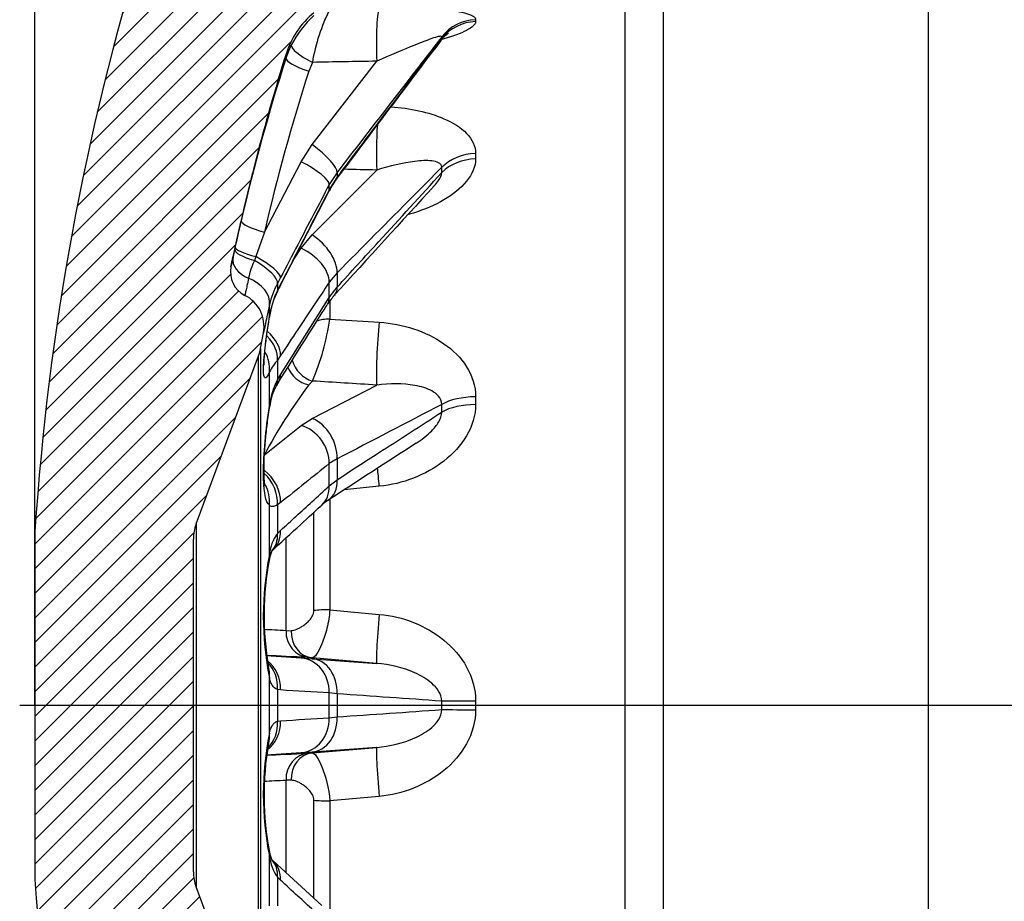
# Model space of a CAD drawing. Header units: millimetres. Extents: x 0 to 1188, y 0 to 840.
# Tile 2 of 7: x 265 to 378, y 506 to 607. Entities that reach past the tile are written whole.
import ezdxf
from ezdxf.enums import TextEntityAlignment as Align
from ezdxf.lldxf.tags import DXFTag

# ---------------------------------------------------------------- set-up
doc = ezdxf.new("R2010")
doc.units = ezdxf.units.MM
doc.header["$LTSCALE"] = 4
for name, color, linetype in [('CAP200C', 7, 'Continuous'), ('Default', 7, 'Continuous'), ('DV4_Default', 7, 'Continuous')]:
    doc.layers.add(name, color=color, linetype=linetype)
doc.styles.add('SEACAD_Times_New_Roman', font='times.ttf')
tags = doc.linetypes.add('CENTER2', pattern=[28.575000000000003, 19.05, -3.175, 3.175, -3.175]).pattern_tags.tags
tags[10:11] = [DXFTag(74, 4), DXFTag(75, 0), DXFTag(340, '0'), DXFTag(46, 0.0), DXFTag(50, 0.0), DXFTag(44, 0.0), DXFTag(45, 0.0)]
tags[8:9] = [DXFTag(74, 4), DXFTag(75, 0), DXFTag(340, '0'), DXFTag(46, 0.0), DXFTag(50, 0.0), DXFTag(44, 0.0), DXFTag(45, 0.0)]
tags[6:7] = [DXFTag(74, 4), DXFTag(75, 0), DXFTag(340, '0'), DXFTag(46, 0.0), DXFTag(50, 0.0), DXFTag(44, 0.0), DXFTag(45, 0.0)]
tags[4:5] = [DXFTag(74, 4), DXFTag(75, 0), DXFTag(340, '0'), DXFTag(46, 0.0), DXFTag(50, 0.0), DXFTag(44, 0.0), DXFTag(45, 0.0)]
doc.dimstyles.new('ANSImm', dxfattribs={"dimtxt": 12, "dimasz": 12, "dimexe": 6, "dimexo": 0, "dimgap": 3, "dimtad": 1, "dimdsep": 46, "dimtxsty": 'SEACAD_Times_New_Roman', "dimblk1": '_SE_FILLED', "dimblk2": '_SE_FILLED', "dimsah": 1, "dimcen": 6, "dimazin": 0, "dimtfac": 0.85, "dimtdec": 3, "dimtofl": 0, "dimtmove": 0, "dimatfit": 3, "dimfxl": 1, "dimarcsym": 0})

# ---------------------------------------------------------------- blocks, each defined once
blk = doc.blocks.new('SE6')
at = {"layer": 'CAP200C', "linetype": 'Continuous'}
h = blk.add_hatch(dxfattribs=at)
h.set_pattern_fill('LINE', scale=0.6299212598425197, angle=45, style=0)
h.set_pattern_definition([(45, (0, 0), (-1.414213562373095, 1.414213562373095), [])])
edge = h.paths.add_edge_path()
edge.add_line((423.8431102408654, 628.3412187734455), (295.8431102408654, 628.3412187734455))
edge.add_arc((295.8431102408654, 611.0404930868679), 17.3007256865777, 90, 162.9902495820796)
edge.add_arc((566.1757011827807, 528.3412187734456), 300, 162.9902495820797, 176.1774462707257)
edge.add_line((266.8431102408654, 548.3412187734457), (266.8431102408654, 508.3412187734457))
edge.add_arc((566.1757011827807, 528.3412187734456), 300, 183.8225537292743, 197.0097504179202)
edge.add_arc((295.8431102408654, 445.6419444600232), 17.3007256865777, 197.0097504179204, 270)
edge.add_line((295.8431102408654, 428.3412187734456), (423.8431102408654, 428.3412187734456))
edge.add_line((423.8431102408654, 428.3412187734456), (423.8431102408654, 446.5412187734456))
edge.add_line((423.8431102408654, 446.5412187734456), (378.2065441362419, 446.5412187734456))
edge.add_line((378.2065441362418, 446.5412187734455), (369.4803409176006, 446.6173711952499))
edge.add_line((369.4803409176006, 446.6173711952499), (339.0244533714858, 447.1489806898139))
edge.add_line((339.0244533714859, 447.1489806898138), (334.6621824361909, 447.2441657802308))
edge.add_line((334.6621824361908, 447.2441657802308), (300.711882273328, 448.133185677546))
edge.add_arc((300.7904131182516, 451.1321576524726), 3, 230.5990471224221, 268.5000000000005, ccw=False)
edge.add_arc((305.233616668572, 456.5412187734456), 10, 197.4075580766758, 230.5990471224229, ccw=False)
edge.add_arc((534.2418261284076, 528.3412187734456), 250, 191.6227600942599, 197.407558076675, ccw=False)
edge.add_arc((292.3064879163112, 478.5788622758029), 3, 116.70262329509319, 191.6227600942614, ccw=False)
edge.add_arc((289.1609686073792, 484.832317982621), 4, 296.7026232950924, 370.3048464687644)
edge.add_line((293.0964482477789, 485.5478597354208), (292.7666331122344, 487.3618429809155))
edge.add_arc((287.847283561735, 486.4674157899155), 5, 10.30484646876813, 20.40988283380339)
edge.add_line((292.5333928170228, 488.2110843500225), (285.3570009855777, 507.4976373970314))
edge.add_arc((290.0431102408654, 509.2413059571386), 5, 180, 200.4098828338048, ccw=False)
edge.add_line((285.0431102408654, 509.2413059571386), (285.0431102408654, 547.4411315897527))
edge.add_arc((290.0431102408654, 547.4411315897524), 5, 159.5901171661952, 180, ccw=False)
edge.add_line((285.3570009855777, 549.1848001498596), (292.5333928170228, 568.4713531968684))
edge.add_arc((287.847283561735, 570.2150217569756), 5, 339.5901171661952, 349.6951535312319)
edge.add_line((292.7666331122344, 569.3205945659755), (293.0964482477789, 571.1345778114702))
edge.add_arc((289.1609686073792, 571.8501195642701), 4, 349.6951535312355, 423.2973767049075)
edge.add_arc((292.3064879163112, 578.1035752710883), 3, 168.3772399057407, 243.2973767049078, ccw=False)
edge.add_arc((534.2418261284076, 528.3412187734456), 250, 162.592441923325, 168.3772399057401, ccw=False)
edge.add_arc((305.233616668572, 600.1412187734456), 10, 129.4009528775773, 162.5924419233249, ccw=False)
edge.add_arc((300.7904131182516, 605.5502798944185), 3, 91.49999999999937, 129.4009528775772, ccw=False)
edge.add_line((300.711882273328, 608.5492518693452), (334.6621824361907, 609.4382717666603))
edge.add_line((334.662182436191, 609.4382717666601), (339.024453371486, 609.5334568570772))
edge.add_line((339.0244533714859, 609.5334568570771), (369.4803409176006, 610.065066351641))
edge.add_line((369.4803409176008, 610.0650663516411), (378.2065441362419, 610.1412187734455))
edge.add_line((378.206544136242, 610.1412187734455), (423.8431102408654, 610.1412187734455))
edge.add_line((423.8431102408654, 610.1412187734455), (423.8431102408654, 628.3412187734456))
at = {"layer": 'CAP200C', "color": 7, "linetype": 'Continuous'}
for p, q in [((369.4803409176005, 446.61737119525), (369.4803409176, 610.0650663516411)), ((334.6621824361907, 447.2441657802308), (334.662182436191, 609.4382717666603)), ((339.0244533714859, 609.5334568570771), (339.0244533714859, 447.1489806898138)), ((317.4702162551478, 607.0753215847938), (317.4702162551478, 606.853883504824)), ((295.6916079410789, 602.6851984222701), (296.2928849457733, 604.1474735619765)), ((313.5921565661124, 604.8968320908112), (313.5921565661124, 605.1127504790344)), ((295.6916079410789, 602.6851984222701), (295.6916079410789, 603.1328854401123)), ((298.7155371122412, 602.1776938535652), (298.2946432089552, 601.1587220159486)), ((298.6945057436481, 592.7301664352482), (306.1029678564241, 602.3104114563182)), ((297.4339687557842, 590.7651006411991), (298.6945057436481, 592.7301664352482)), ((317.4702162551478, 591.7025049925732), (317.4702162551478, 591.0820492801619)), ((293.2076461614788, 582.6936945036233), (297.4339687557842, 590.7651006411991)), ((298.6945057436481, 582.3625503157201), (306.1029678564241, 589.8055656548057)), ((301.5555714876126, 589.5431205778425), (300.6551879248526, 588.1462691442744)), ((301.5555714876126, 589.5431205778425), (301.5555714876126, 588.9536588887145)), ((313.5921565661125, 589.5181355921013), (313.5921565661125, 590.1231254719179)), ((300.6551879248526, 587.5138219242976), (301.5555714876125, 588.9536588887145)), ((295.0486677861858, 576.583716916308), (300.6435721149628, 587.4341046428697)), ((300.6551879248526, 587.5138219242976), (300.6551879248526, 588.1462691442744)), ((289.8628278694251, 580.9720462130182), (290.5428255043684, 583.9958993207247)), ((293.2076461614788, 582.6936945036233), (292.2370196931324, 579.8655525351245)), ((297.4339687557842, 580.8258759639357), (298.6945057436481, 582.3625503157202)), ((289.8083264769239, 580.7217899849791), (289.862827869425, 580.9720462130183)), ((296.5562610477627, 579.5074436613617), (297.4339687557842, 580.8258759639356)), ((289.3680020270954, 578.7079763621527), (289.5961098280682, 579.7500198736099)), ((292.2370196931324, 579.8655525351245), (292.0531875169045, 579.4342935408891)), ((301.5555714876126, 578.0107950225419), (300.6551879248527, 576.9335926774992)), ((301.5555714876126, 578.0107950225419), (301.5555714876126, 576.3591600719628)), ((295.059853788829, 577.4550447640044), (294.702708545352, 576.7779154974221)), ((300.6551879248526, 575.1615149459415), (300.6551879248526, 576.9335926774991)), ((294.702708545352, 576.7779154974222), (294.702708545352, 575.9675016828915)), ((294.702708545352, 575.9675016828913), (295.059853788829, 576.6678114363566)), ((300.6551879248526, 575.1615149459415), (301.5555714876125, 576.3591600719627)), ((295.0598537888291, 566.3089037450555), (300.6551879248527, 575.1615149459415)), ((300.711882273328, 574.7712802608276), (300.711882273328, 572.7059533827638)), ((293.7822818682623, 572.9258857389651), (293.7822818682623, 574.3406319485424)), ((300.711882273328, 572.7059533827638), (306.404695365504, 572.3279157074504)), ((292.7666331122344, 569.3205945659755), (293.0964482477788, 571.1345778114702)), ((292.7666331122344, 569.3205945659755), (292.7666331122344, 487.3618429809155)), ((285.3570009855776, 549.1848001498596), (292.5333928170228, 568.4713531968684)), ((292.5333928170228, 488.2110843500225), (292.5333928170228, 568.4713531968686)), ((295.059853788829, 568.5146825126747), (294.7027085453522, 567.9948474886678)), ((294.7027085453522, 567.9948474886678), (294.7027085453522, 565.7241184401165)), ((293.7822818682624, 562.6805994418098), (293.7822818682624, 566.6446302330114)), ((294.7027085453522, 565.7241184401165), (295.0598537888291, 566.3089037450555)), ((298.715537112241, 565.5800467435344), (298.2946432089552, 565.1470041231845)), ((298.6945057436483, 561.2953469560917), (306.1029678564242, 565.1269521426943)), ((317.4702162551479, 563.7802085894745), (317.4702162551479, 562.8836241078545)), ((313.5921565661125, 562.0226004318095), (313.5921565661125, 562.8968361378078)), ((297.4339687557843, 560.491421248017), (298.6945057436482, 561.2953469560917)), ((293.207646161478, 557.123240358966), (297.4339687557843, 560.491421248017)), ((301.5555714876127, 556.6408007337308), (300.6551879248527, 556.096600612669)), ((301.5555714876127, 556.6408007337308), (301.5555714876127, 554.2541190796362)), ((300.6551879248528, 553.5358740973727), (300.6551879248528, 556.096600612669)), ((300.6551879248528, 553.5358740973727), (301.5555714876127, 554.2541190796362)), ((306.4046953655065, 553.4933864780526), (302.3707274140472, 553.0894403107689)), ((300.711882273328, 552.0224429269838), (300.711882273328, 539.3197465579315)), ((293.7822818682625, 545.6339776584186), (293.7822818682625, 551.3621681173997)), ((295.0598537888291, 551.6174730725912), (294.7027085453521, 551.3578919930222)), ((294.7027085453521, 551.3578919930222), (294.7027085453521, 548.0765934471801)), ((298.8861830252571, 539.2265612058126), (298.8861830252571, 550.515073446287)), ((285.3570009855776, 549.1848001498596), (285.3570009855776, 507.4976373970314)), ((266.8431102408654, 548.3412187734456), (266.8431102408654, 508.3412187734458)), ((294.7027085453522, 548.0765934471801), (295.0598537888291, 548.4300304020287)), ((295.6916079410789, 536.9181237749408), (295.6916079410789, 547.5897056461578)), ((285.0431102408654, 509.2413059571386), (285.0431102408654, 547.4411315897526)), ((300.711882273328, 539.3197465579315), (306.404695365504, 538.7935939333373)), ((295.6916079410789, 536.9181237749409), (296.292884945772, 536.9412101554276)), ((293.4078528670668, 534.0552362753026), (297.4339687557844, 533.7892246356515)), ((297.4339687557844, 533.7892246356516), (298.6945057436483, 533.7011743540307)), ((298.7155371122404, 533.8011254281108), (298.2946432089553, 533.8266168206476)), ((298.6945057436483, 533.7011743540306), (306.1029678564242, 533.1624729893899)), ((306.1029678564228, 533.1624729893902), (298.7155371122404, 533.8011254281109)), ((293.7822818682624, 525.1623128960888), (293.7822818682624, 531.5201246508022)), ((295.0598537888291, 530.1101160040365), (294.7027085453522, 530.162202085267)), ((294.7027085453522, 530.1622020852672), (294.7027085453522, 526.5202354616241)), ((301.5555714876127, 529.665727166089), (300.6551879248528, 529.7623147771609)), ((300.6551879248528, 526.9201227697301), (300.6551879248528, 529.762314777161)), ((301.5555714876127, 529.665727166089), (301.5555714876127, 527.016710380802)), ((313.5921565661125, 527.8560545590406), (313.5921565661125, 528.8263829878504)), ((317.4702162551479, 528.8387856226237), (317.4702162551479, 527.843651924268)), ((294.7027085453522, 526.5202354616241), (295.0598537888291, 526.5723215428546)), ((300.6551879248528, 526.9201227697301), (301.5555714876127, 527.0167103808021)), ((297.4339687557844, 522.8932129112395), (293.4075869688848, 522.6271837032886)), ((298.6945057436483, 522.9812631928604), (297.4339687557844, 522.8932129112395)), ((298.2946432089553, 522.8558207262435), (298.71553711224, 522.8813121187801)), ((306.1029678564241, 523.5199645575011), (298.6945057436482, 522.9812631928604)), ((298.7155371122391, 522.8813121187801), (306.1029678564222, 523.519964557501)), ((296.2928849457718, 519.7412273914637), (295.6916079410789, 519.7643137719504)), ((295.6916079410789, 509.099347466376), (295.6916079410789, 519.7643137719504)), ((298.8861830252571, 506.1643237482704), (298.8861830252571, 517.4558763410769)), ((306.4046953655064, 517.8888436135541), (300.711882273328, 517.3626909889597)), ((300.711882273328, 517.3626909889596), (300.711882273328, 504.6711434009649)), ((293.7822818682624, 505.3202694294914), (293.7822818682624, 511.0484598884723)), ((299.7930020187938, 505.3496630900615), (294.1969728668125, 510.4744872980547)), ((295.059853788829, 508.2524071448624), (294.7027085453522, 508.605844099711)), ((294.7027085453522, 508.6058440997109), (294.7027085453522, 505.3245455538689)), ((292.5333928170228, 488.2110843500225), (285.3570009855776, 507.4976373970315))]:
    blk.add_line(p, q, dxfattribs=at)
for centre, radius, start, end in [((566.1757011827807, 528.3412187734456), 300.0000000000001, 162.9902495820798, 176.1774462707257), ((305.233616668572, 600.1412187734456), 10.00000000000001, 129.4009528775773, 162.592441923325), ((307.5400627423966, 598.3110334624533), 12.67134726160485, 133.074494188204, 152.5740794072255), ((319.6401604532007, 598.6552767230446), 21.21903118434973, 153.1310426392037, 170.444509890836), ((8952.840132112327, -5926.76017181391), 10830.4388451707, 142.9102738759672, 143.0151962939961), ((534.2418261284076, 528.3412187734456), 250, 162.5924419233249, 168.3772399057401), ((307.0003230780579, 584.4370382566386), 7.010745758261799, 140.949947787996, 154.7472270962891), ((7291.619561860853, -5795.86232461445), 9458.268829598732, 137.5494820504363, 137.6522278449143), ((-344.8385463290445, 718.8078912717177), 649.4955154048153, 347.637188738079, 347.7249345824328), ((301.2487245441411, 575.2867008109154), 10.0876373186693, 155.7225256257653, 168.0111031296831), ((292.3064879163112, 578.1035752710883), 3, 168.3772399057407, 243.2973767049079), ((302.7757740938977, 572.3367280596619), 9.21404000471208, 151.1837501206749, 167.4387161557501), ((303.7747531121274, 571.5621268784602), 10.08510385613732, 154.0988416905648, 172.2283652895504), ((303.3165199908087, 571.6270482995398), 9.61188471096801, 153.5271884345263, 171.8616782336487), ((325.655151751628, 560.5905417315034), 34.53293088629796, 152.413158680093, 153.6551979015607), ((289.1609686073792, 571.8501195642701), 4.00000000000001, 349.6951535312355, 63.29737670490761), ((305.2157475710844, 571.649310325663), 5.475498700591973, 135.3987942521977, 149.7230159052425), ((273.4919242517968, 576.4891157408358), 27.48160170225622, 336.6117922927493, 352.0874420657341), ((287.847283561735, 570.2150217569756), 5.000000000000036, 339.5901171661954, 349.695153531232), ((307.6794448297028, 558.159933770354), 16.28254318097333, 142.8419455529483, 148.594497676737), ((302.0433930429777, 561.8431969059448), 8.303445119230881, 152.1351917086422, 174.2118799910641), ((300.4745675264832, 561.8347253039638), 6.714215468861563, 151.29379447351, 173.4455315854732), ((301.5189271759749, 561.1878872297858), 7.944364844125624, 146.7500967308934, 150.8102497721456), ((5036.621562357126, -8538.898513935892), 10254.2520625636, 117.4253332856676, 117.5011295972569), ((4940.894614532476, -6595.74293041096), 8521.837900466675, 122.9114069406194, 122.9923635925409), ((3917.112923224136, -3967.323286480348), 5791.381012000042, 128.6422085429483, 128.7131167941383), ((303.5145709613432, 547.1965556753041), 5.559548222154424, 122.4257891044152, 131.9441239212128), ((290.0431102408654, 547.4411315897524), 5.000000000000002, 159.5901171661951, 180), ((298.4697394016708, 545.2623750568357), 4.702164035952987, 143.2378639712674, 175.4673028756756), ((328.8669013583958, 538.5770511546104), 35.7872985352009, 168.6272666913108, 191.372733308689), ((296.4908189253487, 544.8119486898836), 2.731884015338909, 152.1464480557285, 172.375504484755), ((294.9603310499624, 545.3171788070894), 1.1728837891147, 131.0509975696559, 139.7286039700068), ((328.0025200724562, 538.6556611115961), 34.8352574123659, 169.2159391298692, 189.787200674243), ((74.59835659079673, -3061.798161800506), 3598.667579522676, 86.39849046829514, 86.48774789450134), ((-355.5184077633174, -8979.804881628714), 9532.144432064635, 85.97480239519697, 86.04732755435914), ((-309.7512362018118, 9380.16483718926), 8874.22829142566, 273.9499840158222, 274.0278860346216), ((61.70332491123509, 4325.932457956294), 3806.519764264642, 273.5146890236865, 273.599072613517), ((328.8675989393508, 518.1053863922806), 35.78798241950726, 168.6274869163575, 191.3725130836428), ((327.8219086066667, 518.0204637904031), 34.65871235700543, 170.1607069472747, 190.838865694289), ((296.372070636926, 511.8310955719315), 2.608317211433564, 187.1169687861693, 208.377648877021), ((298.7863305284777, 511.5393603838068), 5.028069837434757, 185.6028265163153, 215.6920066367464), ((295.1102078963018, 511.5275967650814), 1.393286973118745, 221.501641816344, 228.5638637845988), ((290.0431102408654, 509.2413059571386), 5.000000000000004, 180, 200.4098828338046), ((566.1757011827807, 528.3412187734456), 300, 183.8225537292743, 197.0097504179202)]:
    blk.add_arc(centre, radius, start, end, dxfattribs=at)
for centre, major_axis, ratio, start_param, end_param in [((306.5355801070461, 603.3676592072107), (0.08782437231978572, -4.999228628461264), 0.09227883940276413, 3.235919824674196, 4.923858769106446), ((317.6011009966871, 602.1955831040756), (-4.999999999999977, -1.326546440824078e-14), 0.9762822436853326, 4.738568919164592, 5.642671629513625), ((317.6011009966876, 601.9878691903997), (-5.000000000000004, -2.491878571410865e-13), 0.9735364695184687, 4.738568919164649, 5.642671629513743), ((298.9751044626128, 602.8120425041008), (2.669779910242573, -1.368311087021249), 0.2276808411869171, 3.192760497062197, 4.731834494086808), ((533.1278590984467, 525.6188290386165), (-231.0718943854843, 94.5516622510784), 0.9735517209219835, 0.07656938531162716, 0.1563155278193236), ((298.5542105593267, 601.7930706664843), (-2.857220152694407, 0.9144905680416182), 0.2277973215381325, 0.0335730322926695, 1.552847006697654), ((708.0768087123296, 521.7875767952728), (-988.9086165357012, 18.34885771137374), 0.08089215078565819, -1.150695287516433, -1.14250404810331), ((532.8816593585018, 525.0171490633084), (-228.2990316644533, 93.4170422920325), 0.9735517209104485, 0.07656938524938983, 0.156315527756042), ((306.5355801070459, 592.8701542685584), (0.1219048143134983, 4.998513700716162), 0.09072895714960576, 1.123402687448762, 2.232985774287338), ((298.3484159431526, 591.884368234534), (3.164706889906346, -2.446350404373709), 0.2206190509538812, 0.1239646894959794, 1.631699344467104), ((317.6011009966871, 587.7755343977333), (-4.999999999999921, -1.867378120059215e-13), 0.785663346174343, 4.738568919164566, 5.642671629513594), ((297.0878789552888, 589.9193024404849), (3.543417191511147, -1.855854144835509), 0.2275091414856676, 0.09293451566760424, 1.592256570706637), ((317.6011009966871, 587.193532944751), (-4.99999999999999, -1.520433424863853e-13), 0.7779698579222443, 4.738568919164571, 5.6426716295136), ((708.0744557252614, 509.3453600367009), (-988.9003474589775, 53.06347319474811), 0.06509384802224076, -1.148704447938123, -1.14450496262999), ((298.3484159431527, 591.2723569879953), (-3.193632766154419, 2.408466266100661), 0.1360494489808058, 3.143212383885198, 3.288787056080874), ((297.0878789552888, 589.2681051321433), (-3.55495526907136, 1.833655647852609), 0.1692997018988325, 3.141938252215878, 3.254360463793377), ((293.4672135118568, 583.3280431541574), (-2.922421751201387, 0.6778282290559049), 0.2256811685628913, 0.01500469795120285, 1.534278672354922), ((298.3484159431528, 579.910879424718), (2.835560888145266, -2.821275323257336), 0.5335912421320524, 0.4431123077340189, 1.950846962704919), ((292.7415284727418, 580.0932231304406), (-2.93134545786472, 0.6381330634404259), 0.2676718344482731, 0.01213230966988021, 1.392375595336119), ((292.7953758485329, 580.3404762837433), (-2.931237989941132, 0.6386265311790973), 0.1964676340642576, 0.01217147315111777, 1.42209605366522), ((297.0878789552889, 578.3742050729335), (3.329393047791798, -2.217011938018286), 0.5792570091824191, 0.3424738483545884, 1.841795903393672), ((292.5318584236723, 579.1331142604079), (-2.930444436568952, 0.6422580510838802), 0.6735920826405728, 0.01281729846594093, 1.318392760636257), ((291.1353995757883, 578.5557207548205), (3.530726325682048, -1.879886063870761), 0.3032072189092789, 0.0885847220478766, 1.471329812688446), ((291.4925448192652, 579.2323208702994), (3.544002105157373, -1.854736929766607), 0.2275155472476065, 0.08739905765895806, 1.479171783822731), ((289.8468022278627, 575.0474758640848), (3.917911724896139, -0.8062057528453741), 0.6717502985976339, 0.03754641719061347, 1.309772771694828), ((291.1353995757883, 577.7155617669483), (-3.572627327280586, 1.798981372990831), 0.09177194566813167, 3.139452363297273, 3.25924395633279), ((291.4925448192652, 578.4166000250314), (-3.555516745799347, 1.83256668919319), 0.1693551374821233, 3.139889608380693, 3.259772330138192), ((298.3484159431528, 578.1960620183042), (-2.954545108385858, 2.696416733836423), 0.4657716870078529, 3.145716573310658, 3.588481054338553), ((297.0878789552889, 576.5495907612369), (-3.382449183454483, 2.135190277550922), 0.5325766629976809, 3.141549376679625, 3.491577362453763), ((289.8468022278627, 573.6109901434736), (-3.951009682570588, 0.6241173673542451), 0.2904107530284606, 3.087622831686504, 3.142742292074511), ((300.7904131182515, 571.0471594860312), (-2.999999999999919, -4.820486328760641e-14), 0.5531208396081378, 4.738568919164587, 5.265043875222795), ((291.4925448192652, 569.9684348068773), (3.33019755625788, -2.215803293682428), 0.5793239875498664, 0.3367998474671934, 1.318944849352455), ((306.5355801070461, 569.5919022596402), (-0.3069878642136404, -4.990566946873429), 0.07120909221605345, 4.13652083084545, 5.824459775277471), ((291.1353995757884, 569.4502817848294), (3.253683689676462, -2.326702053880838), 0.6381324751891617, 0.3566303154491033, 1.275278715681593), ((289.8468022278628, 567.233214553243), (3.698211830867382, -1.524214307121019), 0.9200414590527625, 0.2626305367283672, 0.8779800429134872), ((298.9751044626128, 568.2590168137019), (1.896276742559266, -2.324679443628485), 0.8194554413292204, 4.222788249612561, 5.403354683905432), ((298.5542105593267, 567.8259741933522), (2.409397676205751, -1.787401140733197), 0.8670736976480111, 4.082606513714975, 5.193263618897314), ((291.1353995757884, 567.0962086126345), (-3.447913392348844, 2.027780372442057), 0.4685745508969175, 3.137419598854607, 3.481968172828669), ((291.4925448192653, 567.6828357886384), (-3.383155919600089, 2.13407029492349), 0.5326829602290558, 3.139598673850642, 3.496864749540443), ((708.0752223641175, 500.6649171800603), (-988.9034705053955, 77.08587415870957), 0.03649028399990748, -1.149352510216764, -1.141161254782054), ((532.88165929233, 514.3030660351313), (-245.5224679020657, 23.78884973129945), 0.4416816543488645, -0.2597578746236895, -0.1800117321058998), ((317.6011009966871, 561.5837905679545), (-4.999999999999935, 2.142900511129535e-14), 0.4394341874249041, 4.738568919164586, 5.642671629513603), ((289.8468022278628, 563.2082710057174), (-3.954148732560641, 0.6039104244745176), 0.1484482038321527, 3.140363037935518, 3.264073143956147), ((317.6011009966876, 560.7427741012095), (-5.000000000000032, -2.0204358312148e-14), 0.4283167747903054, 4.738568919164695, 5.642671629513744), ((298.3484159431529, 557.7233868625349), (1.838185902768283, -3.552614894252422), 0.740879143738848, 0.9162051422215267, 2.423939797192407), ((297.0878789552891, 556.91946115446), (2.492551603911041, -3.128447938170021), 0.816275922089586, 0.7718470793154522, 2.271169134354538), ((306.5355801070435, 551.9288982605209), (0.4692883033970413, -4.977928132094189), 0.003482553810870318, -4.393013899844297, -3.878750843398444), ((291.4925448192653, 552.4597680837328), (2.493823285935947, -3.127434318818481), 0.8163902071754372, 0.7660514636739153, 1.878030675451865), ((291.1353995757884, 552.2026887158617), (2.160245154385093, -3.366502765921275), 0.8466677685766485, 0.8507865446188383, 1.884424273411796), ((289.8468022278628, 551.7159164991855), (-1.753209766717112, -3.595310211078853), 0.9861071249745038, 1.93022864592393, 2.531787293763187), ((297.087878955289, 554.2828170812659), (-2.701514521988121, 2.94988462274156), 0.7903702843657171, 3.141853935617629, 3.879269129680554), ((298.3484159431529, 555.2454039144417), (-2.176259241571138, 3.35617277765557), 0.703242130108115, 3.144116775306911, 4.012467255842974), ((291.1353995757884, 548.8009544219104), (-2.932514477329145, 2.720360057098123), 0.7525702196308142, 3.137578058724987, 3.82253196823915), ((291.4925448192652, 549.1569818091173), (-2.702535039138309, 2.948949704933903), 0.7905063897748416, 3.139627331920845, 3.884459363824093), ((289.8468022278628, 545.8997045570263), (-3.934735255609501, 0.7196238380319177), 0.5579051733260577, 3.138533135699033, 3.343088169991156), ((300.7904131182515, 538.9092602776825), (-2.999999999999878, -3.606179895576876e-14), 0.1368756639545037, 4.738568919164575, 5.400065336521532), ((306.5355801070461, 538.1434464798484), (-0.4306710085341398, -4.981417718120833), 0.03758539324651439, 4.584751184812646, 6.272690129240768), ((533.1278591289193, 515.5153214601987), (-248.7318705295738, 21.60309716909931), 0.0104875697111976, -0.3016157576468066, -0.2654747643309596), ((298.5542105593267, 536.8152009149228), (-0.1587394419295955, -2.995797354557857), 0.9548052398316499, 4.728619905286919, 6.247893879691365), ((298.9751044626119, 536.7897095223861), (-0.1964554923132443, -2.993560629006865), 0.8954908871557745, 4.720545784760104, 6.259619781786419), ((532.8816593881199, 512.6806481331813), (-245.7470880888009, 21.34386000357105), 0.01048756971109, -0.3016157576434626, -0.2268359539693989), ((291.4925448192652, 530.1741268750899), (0.2636687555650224, 3.991300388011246), 0.8917603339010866, 4.755220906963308, 5.750120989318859), ((291.1353995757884, 530.2290388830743), (-0.9413119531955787, -3.887664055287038), 0.8875101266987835, 1.76565916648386, 2.650897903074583), ((297.0878789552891, 529.8044458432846), (0.2637314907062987, 3.99129624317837), 0.8916213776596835, 4.760698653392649, 6.26002070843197), ((298.3484159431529, 529.7163955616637), (0.2900702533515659, 3.98946854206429), 0.8014268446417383, 4.757914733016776, 6.265649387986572), ((289.8468022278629, 531.5689728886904), (-3.828584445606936, -1.158421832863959), 0.8568621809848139, 2.788103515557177, 3.143492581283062), ((317.6011009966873, 528.8079477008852), (-5.00000000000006, 5.715346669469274e-14), 0.006169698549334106, -1.544616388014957, -0.6405136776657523), ((317.6011009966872, 527.8744898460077), (-4.999999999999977, -1.153141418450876e-12), 0.006169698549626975, 0.6405136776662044, 1.544616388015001), ((291.4925448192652, 526.5083106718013), (0.2636687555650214, -3.991300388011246), 0.8917603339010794, 0.5324112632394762, 1.527964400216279), ((291.1353995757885, 526.4533986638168), (-0.9413119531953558, 3.887664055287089), 0.8875101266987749, 3.633275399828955, 4.517526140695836), ((297.0878789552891, 526.8779917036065), (0.2637314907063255, -3.991296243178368), 0.8916213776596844, 0.02316459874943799, 1.522486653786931), ((298.3484159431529, 526.9660419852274), (0.2900702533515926, -3.989468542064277), 0.8014268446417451, 0.01753591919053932, 1.525270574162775), ((289.8468022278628, 525.1134646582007), (-3.82858444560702, 1.158421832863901), 0.8568621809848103, 3.138160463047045, 3.495081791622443), ((532.8816593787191, 544.0017894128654), (-245.7470880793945, -21.34386000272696), 0.01048756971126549, 0.22502770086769, 0.301615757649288), ((298.5542105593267, 519.8672366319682), (-0.1587394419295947, 2.995797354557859), 0.9548052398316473, 0.03529142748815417, 1.554565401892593), ((298.9751044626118, 519.8927280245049), (-0.1964554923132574, 2.993560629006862), 0.8954908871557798, 0.02356552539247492, 1.56263952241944), ((306.5355801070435, 518.5389910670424), (-0.4306710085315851, 4.981417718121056), 0.03758539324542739, 0.01049517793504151, 1.698434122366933), ((533.1278590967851, 541.1671160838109), (-248.7318704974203, -21.60309716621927), 0.01048756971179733, 0.2650062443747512, 0.3016157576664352), ((300.7904131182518, 517.773177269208), (-2.999999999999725, -3.448425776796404e-13), 0.1368756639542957, 0.8831199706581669, 1.544616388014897), ((289.8468022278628, 510.7827329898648), (-3.934735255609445, -0.7196238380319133), 0.5579051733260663, 2.940097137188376, 3.141832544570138), ((291.1353995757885, 507.8814831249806), (-2.932514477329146, -2.72036005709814), 0.7525702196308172, 2.46065333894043, 3.145187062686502), ((291.4925448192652, 507.5254557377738), (-2.702535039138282, -2.948949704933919), 0.7905063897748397, 2.398725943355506, 3.144446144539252)]:
    blk.add_ellipse(centre, major_axis=major_axis, ratio=ratio, start_param=start_param, end_param=end_param, dxfattribs=at)
for points, knots in [([(306.404695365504, 608.3439003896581), (309.1215016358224, 608.3900959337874), (311.74039018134, 608.3689126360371), (314.8767086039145, 608.1118596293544), (315.7867693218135, 607.9852015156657), (317.0876249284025, 607.6164607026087), (317.4702162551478, 607.3725734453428), (317.4702162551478, 607.0753215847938)], [0, 0, 0, 0, 0.4999999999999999, 0.4999999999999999, 0.7499999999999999, 0.7499999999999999, 1, 1, 1, 1]), ([(317.4702162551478, 606.8538835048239), (317.4702162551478, 606.5401076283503), (317.0847579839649, 606.1864075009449), (315.7767973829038, 605.4965275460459), (314.8605856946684, 605.1607431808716), (313.7414869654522, 604.8460534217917), (313.661933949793, 604.8241252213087), (313.581564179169, 604.802408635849)], [0, 0, 0, 0, 0.25, 0.25, 0.5, 0.5, 0.5189116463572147, 0.5189116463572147, 0.5189116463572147, 0.5189116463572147]), ([(313.5921565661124, 605.1127504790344), (313.5768482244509, 605.184821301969), (313.4223912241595, 605.179331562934), (312.9917466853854, 605.0862267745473), (312.72532369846, 605.0031201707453), (311.8479781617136, 604.7011789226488), (311.1859767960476, 604.4393708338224), (309.108494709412, 603.5940499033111), (307.6270444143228, 602.9590561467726), (306.1029678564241, 602.3104114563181)], [0, 0, 0, 0, 0.1249999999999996, 0.1249999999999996, 0.2499999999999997, 0.2499999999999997, 0.4999999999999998, 0.4999999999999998, 1, 1, 1, 1]), ([(313.4726300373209, 604.6808822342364), (313.4986419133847, 604.7186038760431), (313.6025250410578, 604.8689589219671), (313.8151250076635, 605.0926994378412), (314.0536394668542, 605.3119547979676), (314.236743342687, 605.449396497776), (314.3371318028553, 605.5129196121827), (314.3587181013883, 605.5252227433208), (314.3614809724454, 605.5267787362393)], [0, 0, 0, 0, 0.01116436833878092, 0.0521623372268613, 0.08946897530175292, 0.1241671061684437, 0.157894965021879, 0.1772636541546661, 0.1772636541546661, 0.1772636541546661, 0.1772636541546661]), ([(313.5921565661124, 605.1127504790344), (312.4839316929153, 603.6800109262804), (311.3757717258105, 602.2471827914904), (310.2676882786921, 600.8142500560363), (307.3630310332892, 597.0580541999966), (304.4588851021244, 593.3011592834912), (301.5555714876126, 589.5431205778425)], [0, 0, 0, 0, 0.2761412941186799, 0.2761412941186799, 0.2761412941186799, 1, 1, 1, 1]), ([(301.5555714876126, 588.9536588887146), (303.1464960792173, 591.0617873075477), (304.737674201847, 593.1698359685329), (306.3290452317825, 595.2778227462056), (308.749684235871, 598.4842874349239), (311.1707676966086, 601.690609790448), (313.5921565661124, 604.8968320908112)], [0, 0, 0, 0, 0.3966518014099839, 0.3966518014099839, 0.3966518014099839, 1, 1, 1, 1]), ([(307.722180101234, 597.0820391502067), (309.9603677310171, 596.9109373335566), (312.0808472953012, 596.4589137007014), (314.8767086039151, 595.2583353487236), (315.786769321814, 594.6951011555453), (317.0876249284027, 593.3426055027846), (317.4702162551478, 592.5519031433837), (317.4702162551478, 591.7025049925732)], [0.08141483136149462, 0.08141483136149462, 0.08141483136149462, 0.08141483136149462, 0.5000000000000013, 0.5000000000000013, 0.7500000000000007, 0.7500000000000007, 1, 1, 1, 1]), ([(313.5921565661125, 590.1231254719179), (313.576848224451, 590.3702289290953), (313.4223912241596, 590.541931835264), (312.9917466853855, 590.7715620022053), (312.7253236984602, 590.8316723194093), (311.8479781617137, 590.9316676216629), (311.1859767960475, 590.8891356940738), (309.1084947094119, 590.6265010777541), (307.6270444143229, 590.2700788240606), (306.1029678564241, 589.8055656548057)], [0, 0, 0, 0, 0.1250000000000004, 0.1250000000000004, 0.2500000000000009, 0.2500000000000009, 0.5000000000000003, 0.5000000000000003, 1, 1, 1, 1]), ([(317.4702162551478, 591.0820492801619), (317.4702162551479, 590.2193861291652), (317.0847579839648, 589.3364871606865), (315.7767973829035, 587.7243404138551), (314.8605856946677, 586.9928938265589), (312.7797930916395, 585.7687356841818), (311.5907551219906, 585.2591723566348), (310.137074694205, 584.8162557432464), (309.9417591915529, 584.7601297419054), (309.7452797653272, 584.7070695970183)], [0, 0, 0, 0, 0.25, 0.25, 0.5, 0.5, 0.75, 0.75, 0.7885381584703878, 0.7885381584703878, 0.7885381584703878, 0.7885381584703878]), ([(313.5921565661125, 590.1231254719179), (312.4839316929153, 589.0088466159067), (311.3757717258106, 587.8944293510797), (310.2676882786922, 586.7798483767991), (307.3630310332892, 583.8581589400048), (304.4588851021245, 580.9353764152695), (301.5555714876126, 578.0107950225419)], [0, 0, 0, 0, 0.2761412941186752, 0.2761412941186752, 0.2761412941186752, 1, 1, 1, 1]), ([(301.5555714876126, 576.3591600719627), (303.1464960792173, 578.0985891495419), (304.737674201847, 579.8382230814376), (306.3290452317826, 581.5780099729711), (308.749684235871, 584.2244047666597), (311.1707676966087, 586.871151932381), (313.5921565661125, 589.5181355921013)], [0, 0, 0, 0, 0.3966518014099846, 0.3966518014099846, 0.3966518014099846, 1, 1, 1, 1]), ([(312.7423031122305, 588.0273116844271), (312.912859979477, 588.2129970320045), (313.0703814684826, 588.4042018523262), (313.4198327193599, 588.9088248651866), (313.576861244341, 589.2350531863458), (313.5921565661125, 589.5181355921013)], [0.7964860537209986, 0.7964860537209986, 0.7964860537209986, 0.7964860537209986, 0.875, 0.875, 1, 1, 1, 1]), ([(300.6551879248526, 588.1462691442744), (299.4503095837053, 585.8449960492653), (298.2455890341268, 583.5435313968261), (297.0410929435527, 581.24179301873), (296.3806066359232, 579.9796331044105), (295.7201882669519, 578.7173902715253), (295.059853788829, 577.4550447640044)], [0, 0, 0, 0, 0.6458485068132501, 0.6458485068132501, 0.6458485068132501, 1, 1, 1, 1]), ([(295.059853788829, 576.6678114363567), (296.2640730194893, 579.0027505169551), (297.4685687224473, 581.3377066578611), (298.6732540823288, 583.6726726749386), (299.3338441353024, 584.9530529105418), (299.9944920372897, 586.2334362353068), (300.6551879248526, 587.5138219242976)], [0, 0, 0, 0, 0.6458485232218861, 0.6458485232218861, 0.6458485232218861, 1, 1, 1, 1]), ([(291.3811200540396, 577.3821263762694), (291.3164425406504, 577.0739665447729), (291.2579708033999, 576.7990599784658), (291.1539989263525, 576.3147487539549), (291.1082715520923, 576.1043382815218), (291.0348051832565, 575.7684872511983), (291.0065087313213, 575.6404117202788), (290.9680245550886, 575.4666560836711), (290.9584082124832, 575.4235228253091), (290.9584082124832, 575.4235228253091)], [0, 0, 0, 0, 0.25, 0.25, 0.5, 0.5, 0.75, 0.75, 1, 1, 1, 1]), ([(300.6551879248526, 576.933592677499), (299.4503095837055, 575.1218177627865), (298.2455890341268, 573.3096900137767), (297.0410929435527, 571.4970562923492), (296.3806066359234, 570.5030972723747), (295.7201882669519, 569.5089850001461), (295.059853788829, 568.5146825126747)], [0, 0, 0, 0, 0.6458485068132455, 0.6458485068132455, 0.6458485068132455, 1, 1, 1, 1]), ([(293.7822818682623, 574.3406319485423), (293.6790344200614, 573.8379851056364), (293.585005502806, 573.3891928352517), (293.4169260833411, 572.5976016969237), (293.3424186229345, 572.2527856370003), (293.2222822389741, 571.7018494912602), (293.1757956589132, 571.4915978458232), (293.128282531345, 571.277428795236), (293.1162608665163, 571.2234424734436), (293.1003982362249, 571.1522624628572), (293.0964482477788, 571.1345778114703), (293.0964482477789, 571.1345778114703)], [0, 0, 0, 0, 0.2499999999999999, 0.2499999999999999, 0.4999999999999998, 0.4999999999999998, 0.7499999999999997, 0.7499999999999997, 0.8749999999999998, 0.8749999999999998, 1, 1, 1, 1]), ([(293.7822818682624, 566.6446302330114), (293.575749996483, 566.136963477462), (293.4024241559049, 565.89472378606), (293.162147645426, 565.977049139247), (293.0964029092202, 566.3082280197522), (293.0964936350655, 567.4864434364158), (293.1621705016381, 568.3422439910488), (293.4029455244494, 570.4135405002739), (293.5757581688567, 571.6218031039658), (293.7822818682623, 572.9258857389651)], [0, 0, 0, 0, 0.2499999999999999, 0.2499999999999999, 0.4999999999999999, 0.4999999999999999, 0.7499999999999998, 0.7499999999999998, 1, 1, 1, 1]), ([(293.1641703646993, 567.4063198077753), (293.1641798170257, 567.4062509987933), (293.1624275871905, 567.4327955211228), (293.1602204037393, 567.5549241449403), (293.1645909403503, 567.785184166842), (293.1816094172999, 568.1276269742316), (293.2166459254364, 568.5885429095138), (293.2716534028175, 569.1593027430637), (293.3470905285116, 569.827493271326), (293.4444687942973, 570.592339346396), (293.5610988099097, 571.4305394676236), (293.6827582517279, 572.2531524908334), (293.7613237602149, 572.7511870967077), (293.7991785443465, 572.990478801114)], [0.3640920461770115, 0.3640920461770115, 0.3640920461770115, 0.3640920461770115, 0.3972151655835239, 0.4407937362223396, 0.4909351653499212, 0.5470886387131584, 0.6083776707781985, 0.6713045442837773, 0.7384761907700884, 0.8079809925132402, 0.8784785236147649, 0.9505768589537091, 1, 1, 1, 1]), ([(306.404695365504, 572.3279157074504), (309.1215016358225, 572.1471276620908), (311.7403901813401, 571.3208070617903), (314.8767086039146, 569.1510554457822), (315.7867693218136, 568.2628006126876), (317.0876249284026, 566.1944284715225), (317.4702162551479, 565.013519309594), (317.4702162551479, 563.7802085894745)], [0, 0, 0, 0, 0.4999999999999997, 0.4999999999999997, 0.7499999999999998, 0.7499999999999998, 1, 1, 1, 1]), ([(313.5921565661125, 562.8968361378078), (313.5768482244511, 563.270030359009), (313.4223912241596, 563.584918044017), (312.9917466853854, 564.0918020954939), (312.7253236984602, 564.2832237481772), (311.8479781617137, 564.7653503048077), (311.1859767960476, 564.9505185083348), (309.108494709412, 565.322588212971), (307.6270444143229, 565.3153312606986), (306.1029678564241, 565.1269521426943)], [0, 0, 0, 0, 0.1249999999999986, 0.1249999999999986, 0.2499999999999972, 0.2499999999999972, 0.4999999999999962, 0.4999999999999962, 1, 1, 1, 1]), ([(293.7822818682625, 551.3621681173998), (293.575749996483, 551.4528579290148), (293.4024241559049, 551.8235533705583), (293.1621476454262, 553.0737792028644), (293.0964029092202, 553.9622495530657), (293.0964936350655, 556.0849138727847), (293.1621705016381, 557.3356267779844), (293.4029455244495, 559.9637702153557), (293.5757581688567, 561.3361576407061), (293.7822818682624, 562.6805994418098)], [0, 0, 0, 0, 0.2499999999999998, 0.2499999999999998, 0.4999999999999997, 0.4999999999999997, 0.7499999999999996, 0.7499999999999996, 1, 1, 1, 1]), ([(293.2954654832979, 553.4985794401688), (293.2954639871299, 553.4985865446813), (293.2952915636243, 553.4993182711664), (293.2855757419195, 553.5381505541), (293.2581064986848, 553.6926094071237), (293.2249087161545, 553.948963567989), (293.1925559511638, 554.3183610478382), (293.1687229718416, 554.8010876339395), (293.1584890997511, 555.3931609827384), (293.1653190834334, 556.0774946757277), (293.1923224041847, 556.8473609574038), (293.2412176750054, 557.6907664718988), (293.3109339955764, 558.5901966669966), (293.4010811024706, 559.5321205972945), (293.5113052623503, 560.5084669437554), (293.6380515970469, 561.4877566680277), (293.7398280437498, 562.2149403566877), (293.7946028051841, 562.5595991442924), (293.8014926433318, 562.6029119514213)], [0.2632711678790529, 0.2632711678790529, 0.2632711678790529, 0.2632711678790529, 0.2640934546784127, 0.2996903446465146, 0.3368449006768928, 0.3790748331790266, 0.4257372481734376, 0.4761134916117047, 0.5279289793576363, 0.5820819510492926, 0.6383353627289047, 0.6953995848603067, 0.753234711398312, 0.8123465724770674, 0.8718091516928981, 0.9317652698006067, 0.9926273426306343, 1, 1, 1, 1]), ([(317.4702162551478, 562.8836241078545), (317.4702162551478, 561.6429346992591), (317.0847579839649, 560.40570585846), (315.7767973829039, 558.1905977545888), (314.8605856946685, 557.2083609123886), (312.7797930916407, 555.5876215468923), (311.5907551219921, 554.9265277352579), (309.0717114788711, 553.9463966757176), (307.7635049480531, 553.6292443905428), (306.4046953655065, 553.4933864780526)], [0, 0, 0, 0, 0.2500000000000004, 0.2500000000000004, 0.5000000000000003, 0.5000000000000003, 0.7500000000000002, 0.7500000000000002, 1, 1, 1, 1]), ([(301.5555714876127, 554.2541190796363), (303.1464960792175, 555.2803335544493), (304.7376742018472, 556.3069969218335), (306.3290452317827, 557.3339977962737), (308.7496842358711, 558.8961717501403), (311.1707676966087, 560.4591229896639), (313.5921565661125, 562.0226004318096)], [0, 0, 0, 0, 0.3966518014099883, 0.3966518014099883, 0.3966518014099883, 1, 1, 1, 1]), ([(310.6260616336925, 558.4364209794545), (311.2648095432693, 558.8485063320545), (311.8849926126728, 559.3202808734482), (312.7183715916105, 560.1764098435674), (312.9905608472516, 560.5047646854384), (313.4198327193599, 561.2260728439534), (313.576861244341, 561.6296401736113), (313.5921565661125, 562.0226004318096)], [0.5166705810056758, 0.5166705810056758, 0.5166705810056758, 0.5166705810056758, 0.7500000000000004, 0.7500000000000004, 0.8750000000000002, 0.8750000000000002, 1, 1, 1, 1]), ([(295.0598537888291, 548.4300304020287), (296.2640730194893, 549.528391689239), (297.4685687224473, 550.6274007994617), (298.6732540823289, 551.7268481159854), (299.3338441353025, 552.3297308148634), (299.9944920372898, 552.9327473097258), (300.6551879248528, 553.5358740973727)], [0, 0, 0, 0, 0.6458485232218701, 0.6458485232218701, 0.6458485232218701, 1, 1, 1, 1]), ([(294.7027085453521, 551.3578919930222), (294.4564176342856, 551.2239047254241), (294.2639184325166, 551.1613902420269), (294.0372880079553, 551.1659301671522), (293.9723904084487, 551.1842668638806), (293.8634062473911, 551.2512939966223), (293.8188855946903, 551.299854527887), (293.7822818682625, 551.3621681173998)], [0, 0, 0, 0, 0.5000000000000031, 0.5000000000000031, 0.7500000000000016, 0.7500000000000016, 1, 1, 1, 1]), ([(296.2928849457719, 536.9412101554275), (296.4792381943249, 536.9445506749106), (296.6898506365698, 536.9957695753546), (297.0335446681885, 537.1321772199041), (297.1534627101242, 537.1881220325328), (297.3982500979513, 537.3190822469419), (297.5235883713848, 537.3941890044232), (297.7788493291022, 537.5663252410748), (297.9095066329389, 537.6639125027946), (298.1664059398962, 537.8828882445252), (298.2933920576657, 538.0041736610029), (298.5360093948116, 538.2854390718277), (298.6491861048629, 538.4415376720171), (298.782680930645, 538.7157496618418), (298.8199609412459, 538.812675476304), (298.8718400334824, 539.0151190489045), (298.8861830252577, 539.121694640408), (298.8861830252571, 539.2265612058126)], [0, 0, 0, 0, 0.250000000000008, 0.250000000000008, 0.3750000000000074, 0.3750000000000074, 0.5000000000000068, 0.5000000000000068, 0.6250000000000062, 0.6250000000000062, 0.7500000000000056, 0.7500000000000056, 0.8750000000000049, 0.8750000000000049, 0.9375000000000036, 0.9375000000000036, 1, 1, 1, 1]), ([(300.711882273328, 539.3197465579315), (300.6723473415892, 538.5984340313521), (300.553300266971, 537.866303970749), (300.2214287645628, 536.5257536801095), (300.0137869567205, 535.9197700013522), (299.3769067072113, 534.3843938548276), (298.9716654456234, 533.7939759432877), (298.7155371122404, 533.8011254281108)], [0, 0, 0, 0, 0.2499999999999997, 0.2499999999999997, 0.4999999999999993, 0.4999999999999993, 1, 1, 1, 1]), ([(306.404695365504, 538.7935939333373), (309.1215016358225, 538.5425183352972), (311.7403901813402, 537.5238692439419), (314.8767086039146, 534.9608868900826), (315.7867693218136, 533.9235411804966), (317.0876249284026, 531.5489590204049), (317.4702162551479, 530.2117365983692), (317.4702162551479, 528.8387856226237)], [0, 0, 0, 0, 0.5, 0.5, 0.75, 0.75, 1, 1, 1, 1]), ([(313.5921565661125, 528.8263829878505), (313.5768482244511, 529.2517522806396), (313.4223912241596, 529.6474573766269), (312.9917466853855, 530.33120070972), (312.7253236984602, 530.6160202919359), (311.8479781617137, 531.3847870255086), (311.1859767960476, 531.7609805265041), (309.108494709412, 532.6940615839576), (307.6270444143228, 533.0374072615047), (306.1029678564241, 533.16247298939)], [0, 0, 0, 0, 0.1250000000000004, 0.1250000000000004, 0.2500000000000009, 0.2500000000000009, 0.5000000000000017, 0.5000000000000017, 1, 1, 1, 1]), ([(294.7027085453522, 530.1622020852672), (294.4564176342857, 530.2490185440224), (294.2639184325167, 530.4124235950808), (294.0372880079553, 530.7609426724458), (293.9723904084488, 530.8947628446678), (293.8634062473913, 531.1881480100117), (293.8188855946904, 531.3481160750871), (293.7822818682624, 531.5201246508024)], [0, 0, 0, 0, 0.5000000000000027, 0.5000000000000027, 0.7500000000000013, 0.7500000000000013, 1, 1, 1, 1]), ([(306.1029678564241, 523.5199645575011), (307.6270608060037, 523.6450316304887), (309.1150816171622, 523.9921219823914), (311.1757939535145, 524.9164916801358), (311.8462212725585, 525.2974411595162), (312.7183715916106, 526.0596694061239), (312.9905608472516, 526.3502072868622), (313.4198327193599, 527.030072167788), (313.5768612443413, 527.431047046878), (313.5921565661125, 527.8560545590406)], [0, 0, 0, 0, 0.5000000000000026, 0.5000000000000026, 0.750000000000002, 0.750000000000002, 0.875000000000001, 0.875000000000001, 1, 1, 1, 1]), ([(317.4702162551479, 527.8436519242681), (317.470216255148, 526.4706700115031), (317.0847579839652, 525.1241596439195), (315.7767973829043, 522.7448195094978), (314.8605856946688, 521.7063364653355), (312.779793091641, 520.01002318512), (311.5907551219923, 519.3283366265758), (309.0717114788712, 518.3297197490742), (307.7635049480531, 518.0144189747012), (306.4046953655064, 517.8888436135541)], [0, 0, 0, 0, 0.25, 0.25, 0.5, 0.5, 0.75, 0.75, 1, 1, 1, 1]), ([(293.7822818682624, 525.1623128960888), (293.8555618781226, 525.5066710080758), (293.9594100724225, 525.7992356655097), (294.1832747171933, 526.1471941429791), (294.2700422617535, 526.2484651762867), (294.4684413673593, 526.4133907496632), (294.5791785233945, 526.4766916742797), (294.7027085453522, 526.5202354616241)], [0, 0, 0, 0, 0.5, 0.5, 0.75, 0.75, 1, 1, 1, 1]), ([(298.71553711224, 522.8813121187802), (298.9717761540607, 522.8884646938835), (299.3803124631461, 522.2897702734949), (300.2224883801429, 520.259597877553), (300.6327724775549, 518.8060446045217), (300.711882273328, 517.3626909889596)], [0, 0, 0, 0, 0.4999999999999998, 0.4999999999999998, 1, 1, 1, 1]), ([(298.8861830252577, 517.4558763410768), (298.8861830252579, 517.5608328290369), (298.8724418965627, 517.6641817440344), (298.8205985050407, 517.8680437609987), (298.7827201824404, 517.9665156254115), (298.6500138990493, 518.2393818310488), (298.5353246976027, 518.3978198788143), (298.2937059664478, 518.6778722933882), (298.1666274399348, 518.7993853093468), (297.9086019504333, 519.0192713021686), (297.7782228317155, 519.1165566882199), (297.5233383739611, 519.288395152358), (297.397937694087, 519.3635483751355), (297.1526145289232, 519.4947432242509), (297.0326511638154, 519.5506471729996), (296.6896353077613, 519.6866886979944), (296.4794576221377, 519.737882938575), (296.2928849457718, 519.7412273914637)], [0, 0, 0, 0, 0.06249999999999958, 0.06249999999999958, 0.1249999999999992, 0.1249999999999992, 0.2499999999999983, 0.2499999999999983, 0.3749999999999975, 0.3749999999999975, 0.4999999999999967, 0.4999999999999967, 0.6249999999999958, 0.6249999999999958, 0.749999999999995, 0.749999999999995, 1, 1, 1, 1]), ([(300.6551879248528, 503.1465634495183), (299.4503095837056, 504.2464558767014), (298.2455890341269, 505.3459859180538), (297.0410929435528, 506.444994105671), (296.3806066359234, 507.0476360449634), (295.720188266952, 507.650119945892), (295.059853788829, 508.2524071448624)], [0, 0, 0, 0, 0.6458485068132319, 0.6458485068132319, 0.6458485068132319, 1, 1, 1, 1])]:
    blk.add_open_spline(points, degree=3, knots=knots, dxfattribs=at)
for points in [[(313.4915273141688, 604.7007515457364), (313.549042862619, 604.7766112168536), (313.5852113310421, 604.8436431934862), (313.5921565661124, 604.8968320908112)], [(294.8758110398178, 565.5485756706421), (298.1379643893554, 570.7189473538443), (300.0028227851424, 573.6742171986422), (300.4703862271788, 574.4143852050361)], [(294.1949926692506, 546.2078187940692), (297.0005582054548, 548.778610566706), (298.8654016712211, 550.4869812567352), (299.7895230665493, 551.332930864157)]]:
    blk.add_open_spline(points, degree=3, dxfattribs=at)
at = {"layer": 'DV4_Default', "color": 7, "linetype": 'CENTER2'}
blk.add_line((425.5931102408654, 528.3412187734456), (265.0931102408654, 528.3412187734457), dxfattribs=at)
blk = doc.blocks.new('DMBLK29')
at = {"layer": 'Default', "linetype": 'Continuous'}
for points in [[(278.8431050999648, 684.7844490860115), (266.8431049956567, 682.7844490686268), (278.8431050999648, 680.7844490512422)], [(411.8431101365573, 684.7844490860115), (411.8431101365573, 680.7844490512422), (423.8431102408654, 682.7844490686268)]]:
    blk.add_hatch(color=7, dxfattribs=at).paths.add_polyline_path(points)
at = {"layer": 'Default', "color": 7, "linetype": 'Continuous'}
for p, q in [((266.8431102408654, 528.3412187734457), (266.8431102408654, 688.7844491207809)), ((423.8431102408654, 619.2412187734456), (423.8431102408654, 688.7844491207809)), ((423.8431102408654, 682.7844490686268), (266.8431049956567, 682.7844490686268))]:
    blk.add_line(p, q, dxfattribs=at)
at = {"layer": 'Default', "color": 7, "linetype": 'Continuous', "style": 'SEACAD_Times_New_Roman'}
blk.add_text('157', height=12, dxfattribs=at).set_placement((331.693818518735, 697.7844490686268), align=Align.TOP_LEFT)
blk = doc.blocks.new('_SE_FILLED')
at = {"color": 0}
blk.add_line((0, 0), (-1, 0), dxfattribs=at)
blk.add_solid([(0, 0), (-1, -0.1665), (-1, 0.1665), (0, 0)], dxfattribs=at)

msp = doc.modelspace()

# ---------------------------------------------------------------- block references
at = {"layer": 'Default'}
msp.add_blockref('SE6', (0, 0), dxfattribs=at)

# ---------------------------------------------------------------- dimensions: what is measured, and where the dimension line sits
at = {"layer": 'Default', "color": 7, "linetype": 'Continuous'}
dim = msp.add_linear_dim(base=(266.8431102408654, 682.7844490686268), p1=(423.8431102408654, 619.2412187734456), p2=(266.8431102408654, 528.3412187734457), text='\\A1;<>', dimstyle='ANSImm', dxfattribs=at)
dim.commit()
dim.dimension.update_dxf_attribs({"geometry": 'DMBLK29', "text_midpoint": (345.3431076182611, 682.7844490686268), "dimtype": 160})

doc.saveas('drawing.dxf')
